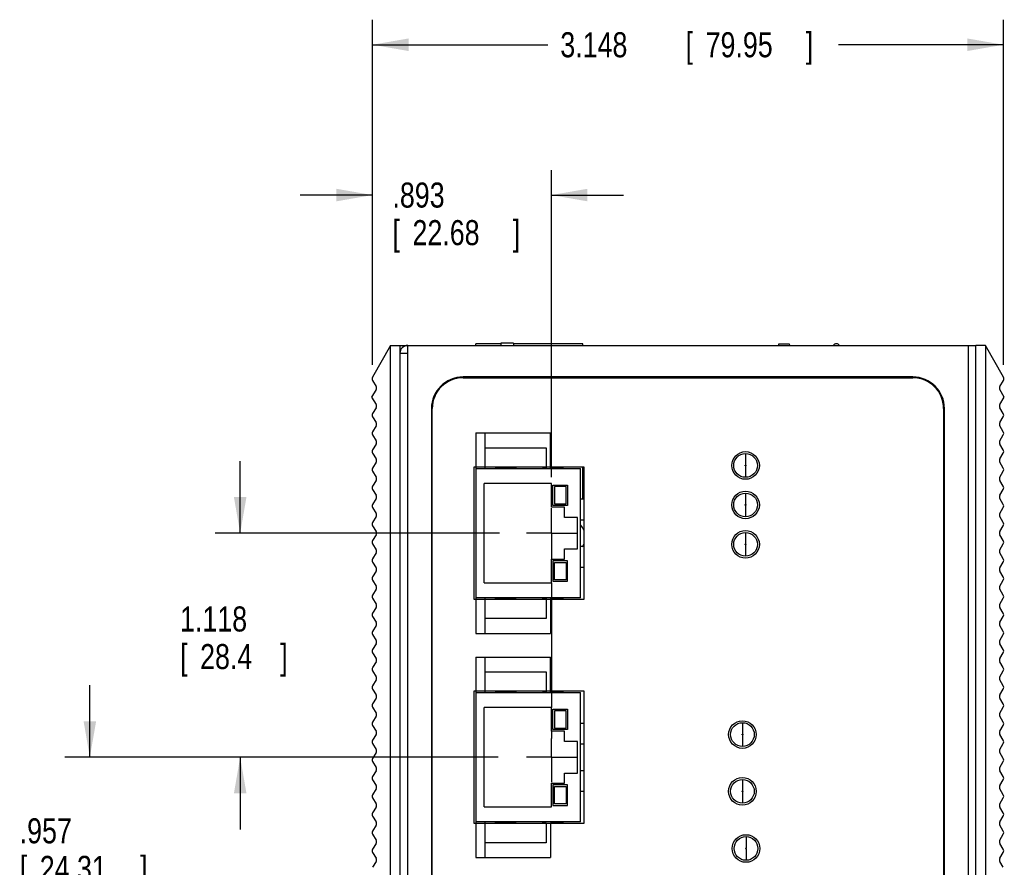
# Model space of a CAD drawing. Header units: inches. Extents: x 0 to 34, y 0 to 22.
# Tile 4 of 18: x 9.2 to 14.1, y 8.2 to 12.5. Entities that reach past the tile are written whole.
import ezdxf

# ---------------------------------------------------------------- set-up
doc = ezdxf.new("R2010")
doc.units = ezdxf.units.IN
doc.header["$LTSCALE"] = 1.87
doc.header["$MEASUREMENT"] = 0
doc.linetypes.add('CENTER', pattern=[0.6, 0.375, -0.075, 0.075, -0.075])
doc.layers.get('0').update_dxf_attribs({"linetype": 'CONTINUOUS'})
doc.layers.add('DEFAULT_1', color=7, linetype='CENTER')
doc.layers.add('DIMENSIONS', color=7, linetype='CONTINUOUS')
doc.styles.get("Standard").update_dxf_attribs({"font": 'txt', "width": 0.8})
doc.dimstyles.new('DIMSTYLE_1', dxfattribs={"dimtxt": 0.125, "dimasz": 0.18, "dimexe": 0.18, "dimexo": 0.0625, "dimgap": 0.09, "dimtad": 0, "dimtih": 1, "dimtoh": 1, "dimzin": 4, "dimdsep": 46, "dimtxsty": 'STANDARD', "dimblk": '_FILLED', "dimblk1": '_FILLED', "dimblk2": '_FILLED', "dimcen": 0.09, "dimadec": 0, "dimazin": 0, "dimtp": 0.02, "dimtm": 0.02, "dimtfac": 1, "dimtofl": 0, "dimtmove": 0, "dimatfit": 3, "dimldrblk": '_FILLED', "dimfxl": 1, "dimtolj": 1, "dimtzin": 4, "dimarcsym": 0})

# ---------------------------------------------------------------- blocks, each defined once
blk = doc.blocks.new('_FILLED')
at = {"color": 0, "linetype": 'BYBLOCK'}
blk.add_solid([(0, 0), (-1, 0.174), (-1, -0.174)], dxfattribs=at)
blk = doc.blocks.new('*D4')
at = {"layer": 'DIMENSIONS', "color": 2, "linetype": 'CONTINUOUS'}
for p, q in [((9.5617, 8.7952), (9.5617, 9.1552)), ((11.5088, 8.7952), (9.4367, 8.7952)), ((11.42, 7.8381), (9.4367, 7.8381)), ((9.5617, 7.8381), (9.5617, 7.4781))]:
    blk.add_line(p, q, dxfattribs=at)
at = {"layer": 'DIMENSIONS', "color": 2, "linetype": 'CONTINUOUS', "xscale": 0.18, "yscale": 0.18, "zscale": 0.18}
for p, rotation in [((9.5617, 8.7952), 270), ((9.5617, 7.8381), 90)]:
    blk.add_blockref('_FILLED', p, dxfattribs=dict(at, rotation=rotation))
at = {"layer": 'DIMENSIONS', "color": 2, "linetype": 'CONTINUOUS', "width": 0.8}
for s, p in [('.957', (9.2117, 8.3658)), ('[', (9.2117, 8.1783)), ('24.31', (9.3117, 8.1783)), (']', (9.8117, 8.1783))]:
    blk.add_text(s, height=0.125, dxfattribs=at).set_placement(p)
blk = doc.blocks.new('*D5')
at = {"layer": 'DIMENSIONS', "color": 2, "linetype": 'CONTINUOUS'}
for p, q in [((10.3117, 9.9133), (10.3117, 10.2733)), ((11.6047, 9.9133), (10.1867, 9.9133)), ((11.5994, 8.7952), (10.1867, 8.7952)), ((10.3117, 8.7952), (10.3117, 8.4352))]:
    blk.add_line(p, q, dxfattribs=at)
at = {"layer": 'DIMENSIONS', "color": 2, "linetype": 'CONTINUOUS', "xscale": 0.18, "yscale": 0.18, "zscale": 0.18}
for p, rotation in [((10.3117, 9.9133), 270), ((10.3117, 8.7952), 90)]:
    blk.add_blockref('_FILLED', p, dxfattribs=dict(at, rotation=rotation))
at = {"layer": 'DIMENSIONS', "color": 2, "linetype": 'CONTINUOUS', "width": 0.8}
for s, p in [('1.118', (10.0117, 9.4227)), ('[', (10.0117, 9.2352)), ('28.4', (10.1117, 9.2352)), (']', (10.5117, 9.2352))]:
    blk.add_text(s, height=0.125, dxfattribs=at).set_placement(p)
blk = doc.blocks.new('*D15')
at = {"layer": 'DIMENSIONS', "color": 2, "linetype": 'CONTINUOUS'}
for p, q in [((10.9717, 10.7535), (10.9717, 12.4753)), ((14.1194, 10.7535), (14.1194, 12.4753)), ((10.9717, 12.3503), (11.8463, 12.3503)), ((14.1194, 12.3503), (13.2963, 12.3503))]:
    blk.add_line(p, q, dxfattribs=at)
at = {"layer": 'DIMENSIONS', "color": 2, "linetype": 'CONTINUOUS', "xscale": 0.18, "yscale": 0.18, "zscale": 0.18, "rotation": 180}
blk.add_blockref('_FILLED', (10.9717, 12.3503), dxfattribs=at)
at = {"layer": 'DIMENSIONS', "color": 2, "linetype": 'CONTINUOUS', "xscale": 0.18, "yscale": 0.18, "zscale": 0.18}
blk.add_blockref('_FILLED', (14.1194, 12.3503), dxfattribs=at)
at = {"layer": 'DIMENSIONS', "color": 2, "linetype": 'CONTINUOUS', "width": 0.8}
for s, p in [('3.148', (11.9088, 12.2878)), ('[', (12.5338, 12.2878)), ('79.95', (12.6338, 12.2878)), (']', (13.1338, 12.2878))]:
    blk.add_text(s, height=0.125, dxfattribs=at).set_placement(p)
blk = doc.blocks.new('*D17')
at = {"layer": 'DIMENSIONS', "color": 2, "linetype": 'CONTINUOUS'}
for p, q in [((10.9717, 10.7535), (10.9717, 11.7253)), ((11.8644, 10.1929), (11.8644, 11.7253)), ((10.9717, 11.6003), (10.6117, 11.6003)), ((11.8644, 11.6003), (12.2244, 11.6003))]:
    blk.add_line(p, q, dxfattribs=at)
at = {"layer": 'DIMENSIONS', "color": 2, "linetype": 'CONTINUOUS', "xscale": 0.18, "yscale": 0.18, "zscale": 0.18}
blk.add_blockref('_FILLED', (10.9717, 11.6003), dxfattribs=at)
at = {"layer": 'DIMENSIONS', "color": 2, "linetype": 'CONTINUOUS', "xscale": 0.18, "yscale": 0.18, "zscale": 0.18, "rotation": 180}
blk.add_blockref('_FILLED', (11.8644, 11.6003), dxfattribs=at)
at = {"layer": 'DIMENSIONS', "color": 2, "linetype": 'CONTINUOUS', "width": 0.8}
for s, p in [('.893', (11.0713, 11.5378)), ('[', (11.0713, 11.3503)), ('22.68', (11.1713, 11.3503)), (']', (11.6713, 11.3503))]:
    blk.add_text(s, height=0.125, dxfattribs=at).set_placement(p)

msp = doc.modelspace()

# ---------------------------------------------------------------- linework, layer by layer
at = {"color": 7, "linetype": 'CONTINUOUS'}
for p, q in [((11.4865, 10.8503), (11.4865, 10.8582)), ((11.6125, 10.8582), (11.4865, 10.8582)), ((11.6125, 10.8621), (11.6125, 10.8503)), ((11.6754, 10.8621), (11.6125, 10.8621)), ((11.6754, 10.8621), (11.6754, 10.8503)), ((12.0219, 10.8582), (11.6754, 10.8582)), ((12.0219, 10.8503), (12.0219, 10.8582)), ((12.9983, 10.8503), (12.9983, 10.8582)), ((12.9983, 10.8582), (13.0512, 10.8582)), ((13.0512, 10.8582), (13.052, 10.8503)), ((11.0617, 10.8503), (10.9717, 10.691)), ((11.0617, 5.5353), (11.0617, 10.8503)), ((11.0617, 10.8503), (11.1085, 10.8503)), ((11.1085, 10.8503), (11.1085, 10.8109)), ((14.0294, 10.8503), (13.9825, 10.8503)), ((14.0294, 10.8503), (14.0294, 5.5353)), ((14.1194, 10.691), (14.0294, 10.8503)), ((10.9719, 10.6751), (10.9895, 10.6458)), ((14.1016, 10.6458), (14.1192, 10.6751)), ((10.9895, 10.6296), (10.9672, 10.5924)), ((14.1239, 10.5924), (14.1016, 10.6296)), ((10.9672, 10.5924), (10.9895, 10.5552)), ((14.1016, 10.5552), (14.1239, 10.5924)), ((10.9895, 10.539), (10.972, 10.51)), ((14.119, 10.51), (14.1016, 10.539)), ((10.972, 10.4938), (10.9895, 10.4647)), ((14.1016, 10.4647), (14.119, 10.4938)), ((10.9895, 10.4485), (10.972, 10.4194)), ((14.119, 10.4194), (14.1016, 10.4485)), ((10.972, 10.4032), (10.9895, 10.3741)), ((11.4865, 10.4133), (11.4865, 9.4133)), ((11.4865, 10.4133), (11.8605, 10.4133)), ((11.5317, 10.4133), (11.5317, 10.2361)), ((11.8605, 10.24), (11.8605, 10.4133)), ((14.1016, 10.3741), (14.119, 10.4032)), ((10.9895, 10.3579), (10.972, 10.3289)), ((11.5317, 10.3395), (11.8388, 10.3395)), ((11.8388, 10.3395), (11.8388, 10.24)), ((14.119, 10.3289), (14.1016, 10.3579)), ((10.972, 10.3127), (10.9895, 10.2836)), ((10.9895, 10.2674), (10.972, 10.2383)), ((12.8329, 10.3101), (12.8329, 10.253)), ((14.1016, 10.2836), (14.119, 10.3127)), ((14.119, 10.2383), (14.1016, 10.2674)), ((10.972, 10.2221), (10.9895, 10.193)), ((11.4865, 10.2361), (12.0101, 10.2361)), ((11.5849, 10.2404), (11.5849, 10.2361)), ((11.6873, 10.24), (11.5849, 10.24)), ((11.6873, 10.2404), (11.6873, 10.2361)), ((11.8211, 10.2404), (11.8211, 10.2361)), ((11.8388, 10.24), (11.8211, 10.24)), ((11.9235, 10.24), (11.8605, 10.24)), ((11.9235, 10.2361), (11.9235, 10.244)), ((12.0101, 9.5905), (12.0101, 10.2361)), ((12.0219, 10.0826), (12.0219, 10.244)), ((12.8329, 10.2491), (12.8329, 10.192)), ((14.1016, 10.193), (14.119, 10.2221)), ((10.9895, 10.1768), (10.972, 10.1478)), ((14.119, 10.1478), (14.1016, 10.1768)), ((10.972, 10.1316), (10.9895, 10.1025)), ((11.5295, 9.6653), (11.5295, 10.1613)), ((11.8644, 10.1613), (11.5295, 10.1613)), ((11.8644, 10.0432), (11.8644, 10.1613)), ((11.8723, 10.0511), (11.8723, 10.1534)), ((11.8723, 10.1534), (11.9451, 10.1534)), ((11.8802, 10.1456), (11.8802, 10.059)), ((11.9373, 10.1456), (11.8802, 10.1456)), ((11.9373, 10.059), (11.9373, 10.1456)), ((11.9451, 10.1534), (11.9451, 10.0511)), ((14.1016, 10.1025), (14.119, 10.1316)), ((10.9895, 10.0863), (10.972, 10.0572)), ((12.0258, 10.0826), (12.0101, 10.0826)), ((12.8329, 10.1133), (12.8329, 10.0562)), ((14.119, 10.0572), (14.1016, 10.0863)), ((10.972, 10.041), (10.9895, 10.0119)), ((11.9294, 10.0432), (11.8644, 10.0432)), ((11.9451, 10.0511), (11.8723, 10.0511)), ((11.8802, 10.059), (11.9373, 10.059)), ((11.9294, 9.992), (11.9294, 10.0432)), ((12.8329, 10.0523), (12.8329, 9.9952)), ((14.1016, 10.0119), (14.119, 10.041)), ((10.9895, 9.9957), (10.972, 9.9667)), ((11.9942, 9.992), (11.9294, 9.992)), ((11.9942, 9.8345), (11.9942, 9.992)), ((11.9942, 9.9802), (11.9943, 9.9802)), ((12.0101, 9.9802), (12.0258, 9.9802)), ((14.119, 9.9667), (14.1016, 9.9957)), ((10.972, 9.9505), (10.9895, 9.9214)), ((14.1016, 9.9214), (14.119, 9.9505)), ((10.9895, 9.9052), (10.972, 9.8761)), ((12.8329, 9.9164), (12.8329, 9.8593)), ((14.119, 9.8761), (14.1016, 9.9052)), ((10.972, 9.8599), (10.9895, 9.8308)), ((11.9294, 9.7834), (11.9294, 9.8345)), ((11.9294, 9.8345), (11.9942, 9.8345)), ((11.9943, 9.8464), (11.9942, 9.8464)), ((12.0258, 9.8464), (12.0101, 9.8464)), ((12.8329, 9.8554), (12.8329, 9.7983)), ((14.1016, 9.8308), (14.119, 9.8599)), ((10.9895, 9.8146), (10.972, 9.7856)), ((11.8644, 9.6653), (11.8644, 9.7834)), ((11.8644, 9.7834), (11.9294, 9.7834)), ((11.8723, 9.7755), (11.8723, 9.6731)), ((11.9451, 9.7755), (11.8723, 9.7755)), ((11.9451, 9.6731), (11.9451, 9.7755)), ((14.119, 9.7856), (14.1016, 9.8146)), ((10.972, 9.7694), (10.9895, 9.7403)), ((11.8802, 9.681), (11.8802, 9.7676)), ((11.8802, 9.7676), (11.9373, 9.7676)), ((11.9373, 9.7676), (11.9373, 9.681)), ((12.0101, 9.744), (12.0258, 9.744)), ((14.1016, 9.7403), (14.119, 9.7694)), ((10.9895, 9.7241), (10.972, 9.695)), ((10.972, 9.6788), (10.9895, 9.6497)), ((11.9373, 9.681), (11.8802, 9.681)), ((14.119, 9.695), (14.1016, 9.7241)), ((14.1016, 9.6497), (14.119, 9.6788)), ((10.9895, 9.6335), (10.972, 9.6045)), ((11.5295, 9.6653), (11.8644, 9.6653)), ((11.8723, 9.6731), (11.9451, 9.6731)), ((14.119, 9.6045), (14.1016, 9.6335)), ((10.972, 9.5883), (10.9895, 9.5592)), ((12.0101, 9.5905), (11.4865, 9.5905)), ((11.5317, 9.5905), (11.5317, 9.4133)), ((11.5849, 9.5862), (11.5849, 9.5905)), ((11.6873, 9.5866), (11.5849, 9.5866)), ((11.6873, 9.5862), (11.6873, 9.5905)), ((11.8211, 9.5862), (11.8211, 9.5905)), ((11.8388, 9.5866), (11.8211, 9.5866)), ((11.8388, 9.5866), (11.8388, 9.4871)), ((11.8605, 9.5866), (11.8605, 9.4133)), ((11.9235, 9.5866), (11.8605, 9.5866)), ((11.9235, 9.5826), (11.9235, 9.5905)), ((14.1016, 9.5592), (14.119, 9.5883)), ((10.9895, 9.543), (10.972, 9.5139)), ((14.119, 9.5139), (14.1016, 9.543)), ((10.972, 9.4977), (10.9895, 9.4686)), ((11.8388, 9.4871), (11.5317, 9.4871)), ((14.1016, 9.4686), (14.119, 9.4977)), ((10.9895, 9.4524), (10.972, 9.4234)), ((14.119, 9.4234), (14.1016, 9.4524)), ((10.972, 9.4072), (10.9895, 9.3781)), ((11.4865, 9.4133), (11.8605, 9.4133)), ((14.1016, 9.3781), (14.119, 9.4072)), ((10.9895, 9.3619), (10.972, 9.3328)), ((14.119, 9.3328), (14.1016, 9.3619)), ((10.972, 9.3166), (10.9895, 9.2875)), ((11.4865, 9.2952), (11.4865, 8.2952)), ((11.4865, 9.2952), (11.8605, 9.2952)), ((11.5317, 9.2952), (11.5317, 9.118)), ((11.8605, 9.1219), (11.8605, 9.2952)), ((14.1016, 9.2875), (14.119, 9.3166)), ((10.9895, 9.2713), (10.972, 9.2423)), ((14.119, 9.2423), (14.1016, 9.2713)), ((10.972, 9.226), (10.9895, 9.197)), ((11.5317, 9.2214), (11.8388, 9.2214)), ((11.8388, 9.2214), (11.8388, 9.1219)), ((14.1016, 9.197), (14.119, 9.226)), ((10.9895, 9.1808), (10.972, 9.1517)), ((14.119, 9.1517), (14.1016, 9.1808)), ((10.972, 9.1355), (10.9895, 9.1064)), ((10.9895, 9.0902), (10.972, 9.0612)), ((11.4865, 9.118), (12.0101, 9.118)), ((11.5849, 9.1223), (11.5849, 9.118)), ((11.6873, 9.1219), (11.5849, 9.1219)), ((11.6873, 9.1223), (11.6873, 9.118)), ((11.8211, 9.1223), (11.8211, 9.118)), ((11.8388, 9.1219), (11.8211, 9.1219)), ((11.9235, 9.1219), (11.8605, 9.1219)), ((11.9235, 9.118), (11.9235, 9.1259)), ((12.0101, 8.4723), (12.0101, 9.118)), ((14.1016, 9.1064), (14.119, 9.1355)), ((14.119, 9.0612), (14.1016, 9.0902)), ((10.972, 9.0449), (10.9895, 9.0159)), ((11.5295, 8.5471), (11.5295, 9.0432)), ((11.8644, 9.0432), (11.5295, 9.0432)), ((11.8644, 8.9251), (11.8644, 9.0432)), ((14.1016, 9.0159), (14.119, 9.0449)), ((10.9895, 8.9997), (10.972, 8.9706)), ((11.8723, 8.933), (11.8723, 9.0353)), ((11.8723, 9.0353), (11.9451, 9.0353)), ((11.8802, 9.0275), (11.8802, 8.9408)), ((11.9373, 9.0275), (11.8802, 9.0275)), ((11.9373, 8.9408), (11.9373, 9.0275)), ((11.9451, 9.0353), (11.9451, 8.933)), ((14.119, 8.9706), (14.1016, 8.9997)), ((10.972, 8.9544), (10.9895, 8.9253)), ((11.8802, 8.9408), (11.9373, 8.9408)), ((12.0258, 8.9645), (12.0101, 8.9645)), ((12.8172, 8.9676), (12.8172, 8.9105)), ((14.1016, 8.9253), (14.119, 8.9544)), ((10.9895, 8.9091), (10.972, 8.88)), ((11.9294, 8.9251), (11.8644, 8.9251)), ((11.9451, 8.933), (11.8723, 8.933)), ((11.9294, 8.8739), (11.9294, 8.9251)), ((12.8172, 8.9066), (12.8172, 8.8495)), ((14.119, 8.88), (14.1016, 8.9091)), ((10.972, 8.8638), (10.9895, 8.8348)), ((11.9942, 8.8739), (11.9294, 8.8739)), ((11.9942, 8.7164), (11.9942, 8.8739)), ((11.9942, 8.8621), (11.9943, 8.8621)), ((12.0101, 8.8621), (12.0258, 8.8621)), ((14.1016, 8.8348), (14.119, 8.8638)), ((10.9895, 8.8186), (10.972, 8.7895)), ((14.119, 8.7895), (14.1016, 8.8186)), ((10.972, 8.7733), (10.9895, 8.7442)), ((14.1016, 8.7442), (14.119, 8.7733)), ((10.9895, 8.728), (10.972, 8.6989)), ((11.9294, 8.6653), (11.9294, 8.7164)), ((11.9294, 8.7164), (11.9942, 8.7164)), ((11.9943, 8.7282), (11.9942, 8.7282)), ((12.0258, 8.7282), (12.0101, 8.7282)), ((14.119, 8.6989), (14.1016, 8.728)), ((10.972, 8.6827), (10.9895, 8.6537)), ((11.8644, 8.5471), (11.8644, 8.6653)), ((11.8644, 8.6653), (11.9294, 8.6653)), ((11.8723, 8.6574), (11.8723, 8.555)), ((11.9451, 8.6574), (11.8723, 8.6574)), ((11.8802, 8.5629), (11.8802, 8.6495)), ((11.8802, 8.6495), (11.9373, 8.6495)), ((11.9373, 8.6495), (11.9373, 8.5629)), ((11.9451, 8.555), (11.9451, 8.6574)), ((12.8172, 8.6842), (12.8172, 8.6271)), ((14.1016, 8.6537), (14.119, 8.6827)), ((10.9895, 8.6375), (10.972, 8.6084)), ((12.0101, 8.6259), (12.0258, 8.6259)), ((12.8172, 8.6231), (12.8172, 8.566)), ((14.119, 8.6084), (14.1016, 8.6375)), ((10.972, 8.5922), (10.9895, 8.5631)), ((11.8723, 8.555), (11.9451, 8.555)), ((11.9373, 8.5629), (11.8802, 8.5629)), ((14.1016, 8.5631), (14.119, 8.5922)), ((10.9895, 8.5469), (10.972, 8.5178)), ((10.972, 8.5016), (10.9895, 8.4726)), ((11.5295, 8.5471), (11.8644, 8.5471)), ((14.119, 8.5178), (14.1016, 8.5469)), ((14.1016, 8.4726), (14.119, 8.5016)), ((10.9895, 8.4564), (10.972, 8.4273)), ((12.0101, 8.4723), (11.4865, 8.4723)), ((11.5317, 8.4723), (11.5317, 8.2952)), ((11.5849, 8.4681), (11.5849, 8.4723)), ((11.6873, 8.4685), (11.5849, 8.4685)), ((11.6873, 8.4681), (11.6873, 8.4723)), ((11.8211, 8.4681), (11.8211, 8.4723)), ((11.8388, 8.4685), (11.8211, 8.4685)), ((11.8388, 8.4685), (11.8388, 8.369)), ((11.8605, 8.4685), (11.8605, 8.2952)), ((11.9235, 8.4685), (11.8605, 8.4685)), ((11.9235, 8.4645), (11.9235, 8.4723)), ((14.119, 8.4273), (14.1016, 8.4564)), ((10.972, 8.4111), (10.9895, 8.382)), ((14.1016, 8.382), (14.119, 8.4111)), ((10.9895, 8.3658), (10.972, 8.3367)), ((11.8388, 8.369), (11.5317, 8.369)), ((12.8353, 8.3991), (12.8353, 8.342)), ((14.119, 8.3367), (14.1016, 8.3658)), ((10.972, 8.3205), (10.9895, 8.2915)), ((12.8353, 8.3381), (12.8353, 8.281)), ((14.1016, 8.2915), (14.119, 8.3205)), ((10.9895, 8.2753), (10.972, 8.2462)), ((11.4865, 8.2952), (11.8605, 8.2952)), ((14.119, 8.2462), (14.1016, 8.2753))]:
    msp.add_line(p, q, dxfattribs=at)
at = {"color": 6, "linetype": 'CONTINUOUS'}
for p, q in [((11.1085, 10.8503), (13.9825, 10.8503)), ((11.1085, 10.8109), (11.1085, 5.6141)), ((11.1085, 10.8109), (11.1479, 10.8109)), ((11.1479, 5.5747), (11.1479, 10.8503)), ((13.9432, 10.8503), (13.9432, 5.5747)), ((13.9825, 5.5747), (13.9825, 10.8503)), ((11.4235, 10.6889), (11.4235, 10.6928)), ((13.6676, 10.6928), (11.4235, 10.6928)), ((11.4235, 10.6889), (13.6676, 10.6889)), ((13.6676, 10.6928), (13.6676, 10.6889)), ((11.266, 10.5353), (11.266, 5.8897)), ((11.266, 10.5353), (11.2699, 10.5353)), ((11.2699, 5.8897), (11.2699, 10.5353)), ((13.8211, 10.5353), (13.8211, 5.8897)), ((13.8211, 10.5353), (13.8251, 10.5353)), ((13.8251, 5.8897), (13.8251, 10.5353)), ((11.4786, 9.5826), (11.4786, 10.244)), ((11.4786, 10.244), (12.0258, 10.244)), ((12.0258, 10.244), (12.0258, 9.5826)), ((12.0258, 9.5826), (11.4786, 9.5826)), ((11.4786, 8.4645), (11.4786, 9.1259)), ((11.4786, 9.1259), (12.0258, 9.1259)), ((12.0258, 9.1259), (12.0258, 8.4645)), ((12.0258, 8.4645), (11.4786, 8.4645))]:
    msp.add_line(p, q, dxfattribs=at)
for centre in [(12.8329, 10.2511), (12.8329, 10.0542), (12.8329, 9.8574), (12.8172, 8.9086), (12.8172, 8.6251), (12.8353, 8.3401)]:
    msp.add_circle(centre, 0.0689, dxfattribs=at)
at = {"color": 7, "linetype": 'CONTINUOUS'}
for centre, radius in [((12.8329, 10.2511), 0.0591), ((12.8329, 10.2511), 0.00197), ((12.8329, 10.0542), 0.0591), ((12.8329, 10.0542), 0.00197), ((12.8329, 9.8574), 0.0591), ((12.8329, 9.8574), 0.00197), ((12.8172, 8.9086), 0.0591), ((12.8172, 8.9086), 0.00197), ((12.8172, 8.6251), 0.0591), ((12.8172, 8.6251), 0.00197), ((12.8353, 8.3401), 0.0591), ((12.8353, 8.3401), 0.00197)]:
    msp.add_circle(centre, radius, dxfattribs=at)
for centre, radius, start, end in [((13.2865, 10.8385), 0.0197, 37.6367, 142.3815), ((10.9854, 10.6832), 0.0157, 150.5499, 210.9638), ((14.1056, 10.6832), 0.0157, 329.0362, 29.4501), ((10.976, 10.6377), 0.0157, 329.0362, 30.9638), ((14.1151, 10.6377), 0.0157, 149.0362, 210.9638), ((10.976, 10.5471), 0.0157, 329.0362, 30.9638), ((14.1151, 10.5471), 0.0157, 149.0362, 210.9638), ((10.9855, 10.5019), 0.0157, 149.0362, 210.9638), ((10.976, 10.4566), 0.0157, 329.0362, 30.9638), ((14.1151, 10.4566), 0.0157, 149.0362, 210.9638), ((14.1055, 10.5019), 0.0157, 329.0362, 30.9638), ((10.9855, 10.4113), 0.0157, 149.0362, 210.9638), ((14.1055, 10.4113), 0.0157, 329.0362, 30.9638), ((10.976, 10.366), 0.0157, 329.0362, 30.9638), ((14.1151, 10.366), 0.0157, 149.0362, 210.9638), ((10.9855, 10.3208), 0.0157, 149.0362, 210.9638), ((14.1055, 10.3208), 0.0157, 329.0362, 30.9638), ((10.976, 10.2755), 0.0157, 329.0362, 30.9638), ((14.1151, 10.2755), 0.0157, 149.0362, 210.9638), ((10.9855, 10.2302), 0.0157, 149.0362, 210.9638), ((14.1055, 10.2302), 0.0157, 329.0362, 30.9638), ((10.976, 10.1849), 0.0157, 329.0362, 30.9638), ((14.1151, 10.1849), 0.0157, 149.0362, 210.9638), ((10.9855, 10.1397), 0.0157, 149.0362, 210.9638), ((14.1055, 10.1397), 0.0157, 329.0362, 30.9638), ((10.976, 10.0944), 0.0157, 329.0362, 30.9638), ((14.1151, 10.0944), 0.0157, 149.0362, 210.9638), ((10.9855, 10.0491), 0.0157, 149.0362, 210.9638), ((14.1055, 10.0491), 0.0157, 329.0362, 30.9638), ((10.976, 10.0038), 0.0157, 329.0362, 30.9638), ((14.1151, 10.0038), 0.0157, 149.0362, 210.9638), ((10.9855, 9.9586), 0.0157, 149.0362, 210.9638), ((14.1055, 9.9586), 0.0157, 329.0362, 30.9638), ((10.9855, 9.868), 0.0157, 149.0362, 210.9638), ((10.976, 9.9133), 0.0157, 329.0362, 30.9638), ((14.1151, 9.9133), 0.0157, 149.0362, 210.9638), ((14.1055, 9.868), 0.0157, 329.0362, 30.9638), ((10.976, 9.8227), 0.0157, 329.0362, 30.9638), ((14.1151, 9.8227), 0.0157, 149.0362, 210.9638), ((10.9855, 9.7775), 0.0157, 149.0362, 210.9638), ((14.1055, 9.7775), 0.0157, 329.0362, 30.9638), ((10.976, 9.7322), 0.0157, 329.0362, 30.9638), ((14.1151, 9.7322), 0.0157, 149.0362, 210.9638), ((10.9855, 9.6869), 0.0157, 149.0362, 210.9638), ((14.1055, 9.6869), 0.0157, 329.0362, 30.9638), ((10.976, 9.6416), 0.0157, 329.0362, 30.9638), ((14.1151, 9.6416), 0.0157, 149.0362, 210.9638), ((10.9855, 9.5964), 0.0157, 149.0362, 210.9638), ((14.1055, 9.5964), 0.0157, 329.0362, 30.9638), ((10.976, 9.5511), 0.0157, 329.0362, 30.9638), ((14.1151, 9.5511), 0.0157, 149.0362, 210.9638), ((10.9855, 9.5058), 0.0157, 149.0362, 210.9638), ((14.1055, 9.5058), 0.0157, 329.0362, 30.9638), ((10.976, 9.4605), 0.0157, 329.0362, 30.9638), ((14.1151, 9.4605), 0.0157, 149.0362, 210.9638), ((10.9855, 9.4153), 0.0157, 149.0362, 210.9638), ((14.1055, 9.4153), 0.0157, 329.0362, 30.9638), ((10.976, 9.37), 0.0157, 329.0362, 30.9638), ((14.1151, 9.37), 0.0157, 149.0362, 210.9638), ((10.9855, 9.3247), 0.0157, 149.0362, 210.9638), ((10.976, 9.2794), 0.0157, 329.0362, 30.9638), ((14.1151, 9.2794), 0.0157, 149.0362, 210.9638), ((14.1055, 9.3247), 0.0157, 329.0362, 30.9638), ((10.9855, 9.2342), 0.0157, 149.0362, 210.9638), ((14.1055, 9.2342), 0.0157, 329.0362, 30.9638), ((10.976, 9.1889), 0.0157, 329.0362, 30.9638), ((14.1151, 9.1889), 0.0157, 149.0362, 210.9638), ((10.9855, 9.1436), 0.0157, 149.0362, 210.9638), ((14.1055, 9.1436), 0.0157, 329.0362, 30.9638), ((10.976, 9.0983), 0.0157, 329.0362, 30.9638), ((14.1151, 9.0983), 0.0157, 149.0362, 210.9638), ((10.9855, 9.053), 0.0157, 149.0362, 210.9638), ((14.1055, 9.053), 0.0157, 329.0362, 30.9638), ((10.976, 9.0078), 0.0157, 329.0362, 30.9638), ((14.1151, 9.0078), 0.0157, 149.0362, 210.9638), ((10.9855, 8.9625), 0.0157, 149.0362, 210.9638), ((14.1055, 8.9625), 0.0157, 329.0362, 30.9638), ((10.976, 8.9172), 0.0157, 329.0362, 30.9638), ((14.1151, 8.9172), 0.0157, 149.0362, 210.9638), ((10.9855, 8.8719), 0.0157, 149.0362, 210.9638), ((14.1055, 8.8719), 0.0157, 329.0362, 30.9638), ((10.976, 8.8267), 0.0157, 329.0362, 30.9638), ((14.1151, 8.8267), 0.0157, 149.0362, 210.9638), ((10.9855, 8.7814), 0.0157, 149.0362, 210.9638), ((10.976, 8.7361), 0.0157, 329.0362, 30.9638), ((14.1151, 8.7361), 0.0157, 149.0362, 210.9638), ((14.1055, 8.7814), 0.0157, 329.0362, 30.9638), ((10.9855, 8.6908), 0.0157, 149.0362, 210.9638), ((14.1055, 8.6908), 0.0157, 329.0362, 30.9638), ((10.976, 8.6456), 0.0157, 329.0362, 30.9638), ((14.1151, 8.6456), 0.0157, 149.0362, 210.9638), ((10.9855, 8.6003), 0.0157, 149.0362, 210.9638), ((14.1055, 8.6003), 0.0157, 329.0362, 30.9638), ((10.976, 8.555), 0.0157, 329.0362, 30.9638), ((14.1151, 8.555), 0.0157, 149.0362, 210.9638), ((10.9855, 8.5097), 0.0157, 149.0362, 210.9638), ((14.1055, 8.5097), 0.0157, 329.0362, 30.9638), ((10.976, 8.4645), 0.0157, 329.0362, 30.9638), ((14.1151, 8.4645), 0.0157, 149.0362, 210.9638), ((10.9855, 8.4192), 0.0157, 149.0362, 210.9638), ((14.1055, 8.4192), 0.0157, 329.0362, 30.9638), ((10.976, 8.3739), 0.0157, 329.0362, 30.9638), ((14.1151, 8.3739), 0.0157, 149.0362, 210.9638), ((10.9855, 8.3286), 0.0157, 149.0362, 210.9638), ((14.1055, 8.3286), 0.0157, 329.0362, 30.9638), ((10.976, 8.2834), 0.0157, 329.0362, 30.9638), ((14.1151, 8.2834), 0.0157, 149.0362, 210.9638)]:
    msp.add_arc(centre, radius, start, end, dxfattribs=at)
at = {"color": 6, "linetype": 'CONTINUOUS'}
for centre, radius, start, end in [((11.1479, 10.8109), 0.0394, 90, 180), ((11.4235, 10.5353), 0.1575, 90, 180), ((11.4235, 10.5353), 0.1535, 90, 180), ((13.6676, 10.5353), 0.1575, 0, 90), ((13.6676, 10.5353), 0.1535, 0, 90), ((11.9451, 9.8936), 0.0886, 23.0136, 42.105), ((11.9451, 9.8936), 0.0886, 327.485, 336.9129)]:
    msp.add_arc(centre, radius, start, end, dxfattribs=at)
at = {"layer": 'DEFAULT_1', "color": 7, "linetype": 'CENTER'}
for p, q in [((11.8644, 9.9133), (11.8644, 10.0383)), ((11.8644, 9.9133), (11.7394, 9.9133)), ((11.8644, 9.9133), (11.8644, 9.7834)), ((11.8644, 9.9133), (11.9894, 9.9133)), ((11.8644, 9.6653), (11.8644, 9.0432)), ((11.8644, 8.9251), (11.8644, 8.8894)), ((11.8644, 8.7952), (11.8644, 8.8894)), ((11.8644, 8.7952), (11.7394, 8.7952)), ((11.8644, 8.7952), (11.8644, 8.6702)), ((11.8644, 8.7952), (11.9894, 8.7952))]:
    msp.add_line(p, q, dxfattribs=at)

# ---------------------------------------------------------------- dimensions: what is measured, and where the dimension line sits
at = {"layer": 'DIMENSIONS', "color": 2, "linetype": 'CONTINUOUS'}
for base, p1, p2, angle, picture, middle in [((10.9717, 12.3503), (14.1194, 10.7535), (10.9717, 10.7535), 180, '*D15', (12.5713, 12.3503)), ((10.9717, 11.6003), (11.8644, 10.1929), (10.9717, 10.7535), 180, '*D17', (11.4213, 11.5065)), ((10.3117, 9.9133), (11.5994, 8.7952), (11.6047, 9.9133), 90, '*D5', (10.3117, 9.3914)), ((9.5617, 8.7952), (11.42, 7.8381), (11.5088, 8.7952), 90, '*D4', (9.5617, 8.3346))]:
    dim = msp.add_linear_dim(base=base, p1=p1, p2=p2, angle=angle, dimstyle='DIMSTYLE_1', dxfattribs=at)
    dim.commit()
    dim.dimension.update_dxf_attribs({"geometry": picture, "text_midpoint": middle, "dimtype": 160})

doc.saveas('drawing.dxf')
